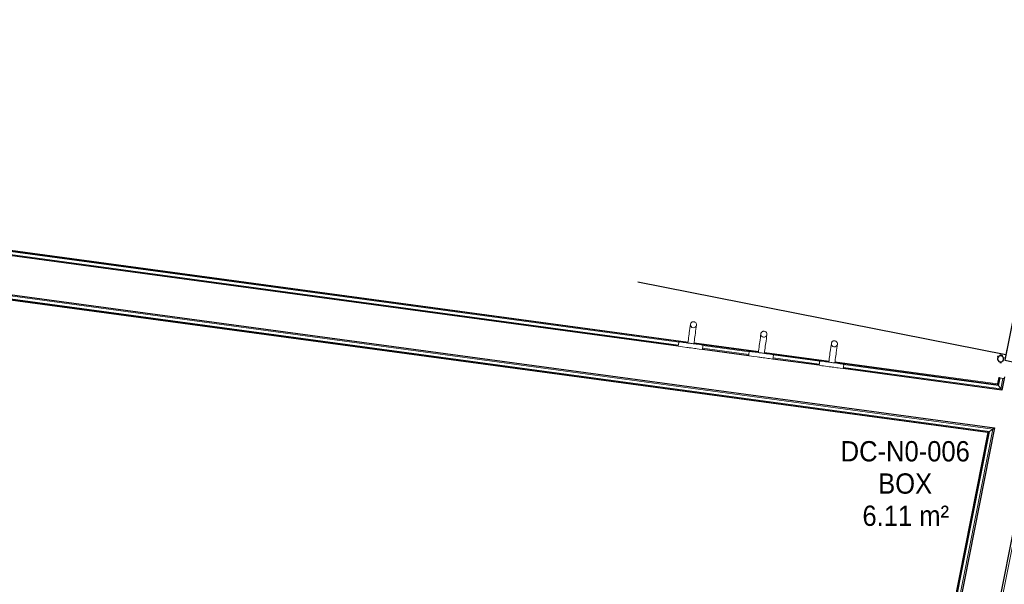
# Model space of a CAD drawing. Header units: millimetres. Extents: x -2845 to 74565, y -36590 to 13748.
# Tile 35 of 53: x 51366 to 53790, y -20681 to -19291. Entities that reach past the tile are written whole.
import ezdxf

# ---------------------------------------------------------------- set-up
doc = ezdxf.new("R2010")
doc.units = ezdxf.units.MM
for name, color, linetype, lineweight in [('A-DETL-GENF', 7, 'Continuous', 18), ('A-DOOR', 7, 'Continuous', 25), ('A-FLOR-HRAL', 7, 'Continuous', 18), ('A-WALL', 7, 'Continuous', 25), ('ESPACE', 7, 'Continuous', 30), ('I-FURN', 7, 'Continuous', 18), ('MOBILIER', 7, 'Continuous', 18), ('Q-SPCQ', 7, 'Continuous', 18)]:
    doc.layers.add(name, color=color, linetype=linetype, lineweight=lineweight)
doc.styles.add('Arial_2', font='arial.ttf', dxfattribs={"width": 0.9, "height": 50})

# ---------------------------------------------------------------- blocks, each defined once
blk = doc.blocks.new('PRT_SIMPLE_HUI_58x68x48 - PRT_BOIS_1V_930x2040x40-V9-2021_015_1111_DCE_1_50_N0 FINI_CFO_GEN')
at = {"layer": 'A-DETL-GENF', "lineweight": 25}
h = blk.add_hatch(color=256, dxfattribs=at)
h.paths.add_polyline_path([(-483.8, -9.7), (-489, -8), (-508.5, -8), (-508.5, -11.5), (-502, -11.5), (-502.2, -10.2), (-505.2, -10.2), (-505.2, -9.3), (-488.2, -9.5), (-485.1, -10.6)])
h.paths.add_polyline_path([(-483.8, -9.7), (-485.1, -11.7), (-496.1, -13.2), (-500.5, -13.2), (-500.5, -14.5), (-495.8, -14.5), (-483.8, -12.8), (-483.8, -10.4)])
h = blk.add_hatch(color=256, dxfattribs=at)
h.paths.add_polyline_path([(413.8, -9.7), (413.8, -12.8), (426.3, -14.5), (430.5, -14.5), (430.2, -13.2), (425.7, -13.1), (415.1, -11.7), (414.5, -10.7)])
h.paths.add_polyline_path([(438.5, -8), (418.5, -8), (413.8, -9.7), (415.1, -10.6), (418.8, -9.3), (435.2, -9.6), (435.2, -10.2), (432, -10.2), (432, -11.5), (438.5, -11.5), (438.5, -8.7)])
at = {"layer": 'A-DETL-GENF'}
for p, q in [((-488.5, -8), (-508.5, -8)), ((-508.5, -8), (-508.5, -11.5)), ((-508.5, -11.5), (-502, -11.5)), ((-505.2, -10.2), (-505.2, -9.3)), ((-505.2, -9.3), (-488.7, -9.3)), ((-502, -10.2), (-505.2, -10.2)), ((-502, -11.5), (-502, -10.2)), ((-496.1, -13.2), (-500.5, -13.2)), ((-500.5, -13.2), (-500.5, -14.5)), ((-500.5, -14.5), (-496, -14.5)), ((-485.1, -11.7), (-496.1, -13.2)), ((-496, -14.5), (-483.8, -12.8)), ((-488.7, -9.3), (-485.1, -10.6)), ((-483.8, -9.7), (-488.5, -8)), ((-485.1, -10.6), (-485.1, -11.7)), ((-483.8, -12.8), (-483.8, -9.7)), ((418.5, -8), (413.8, -9.7)), ((413.8, -9.7), (413.8, -12.8)), ((413.8, -12.8), (426, -14.5)), ((415.1, -10.6), (418.7, -9.3)), ((415.1, -11.7), (415.1, -10.6)), ((426.1, -13.2), (415.1, -11.7)), ((438.5, -8), (418.5, -8)), ((418.7, -9.3), (435.2, -9.3)), ((426, -14.5), (430.5, -14.5)), ((430.5, -13.2), (426.1, -13.2)), ((430.5, -14.5), (430.5, -13.2)), ((435.2, -10.2), (432, -10.2)), ((432, -10.2), (432, -11.5)), ((432, -11.5), (438.5, -11.5)), ((435.2, -9.3), (435.2, -10.2)), ((438.5, -11.5), (438.5, -8))]:
    blk.add_line(p, q, dxfattribs=at)
at = {"layer": 'A-DOOR'}
for p, q in [((-427.1, 55), (-450.6, 55)), ((-450.6, 55), (-450.6, 54.5)), ((-450.6, 54.5), (-450.6, 50.4)), ((-427.1, 54.5), (-450.6, 54.5)), ((-450.6, 50.4), (-450.6, 43.3)), ((-427.1, 50.4), (-450.6, 50.4)), ((-319.6, 55), (-427.1, 55)), ((-427.1, 55), (-427.1, 54.5)), ((-427.1, 54.5), (-427.1, 55)), ((-427.1, 54.5), (-427.1, 50.4)), ((-319.6, 54.5), (-427.1, 54.5)), ((-427.1, 50.4), (-427.1, 54.5)), ((-427.1, 50.4), (-427.1, 43.3)), ((-319.6, 50.4), (-427.1, 50.4)), ((-427.1, 43.3), (-427.1, 50.4)), ((-319.6, 54.5), (-319.6, 55)), ((-319.6, 50.4), (-319.6, 54.5)), ((-319.6, 43.3), (-319.6, 50.4)), ((-450.6, 34), (-450.6, 43.3)), ((-450.6, 25.6), (-450.6, 34)), ((-427.1, 34), (-450.6, 34)), ((-450.6, 15.2), (-450.6, 25.6)), ((-427.1, 25.6), (-450.6, 25.6)), ((-427.1, 34), (-427.1, 43.3)), ((-427.1, 43.3), (-427.1, 34)), ((-427.1, 32.8), (-427.1, 34)), ((-319.6, 34), (-427.1, 34)), ((-427.1, 34), (-427.1, 25.6)), ((-427.1, 32.8), (-319.6, 32.8)), ((-427.1, 25.6), (-427.1, 15.2)), ((-319.6, 43.3), (-319.6, 34)), ((-319.6, 34), (-319.6, 32.8)), ((-450.6, 4.4), (-450.6, 15.2)), ((-427.1, 15.2), (-450.6, 15.2)), ((-450.6, -4), (-450.6, 4.4)), ((-450.6, 4.4), (-427.1, 4.4)), ((-427.1, 15.2), (-427.1, 4.4)), ((-427.1, 4.4), (-427.1, -4)), ((-499.5, -14.5), (-499.5, -54.5)), ((426, -14.5), (-496, -14.5)), ((-465.6, -5.5), (-465.6, -14.5)), ((-413.4, -5.5), (-465.6, -5.5)), ((-450.6, -4), (-450.6, -5)), ((-450.6, -5), (-427.1, -5)), ((-427.1, -5), (-427.1, -4)), ((-413.4, -14.5), (-413.4, -5.5)), ((430.5, -54.5), (430.5, -14.5)), ((-499.5, -54.5), (430.5, -54.5)), ((-465.6, -54.5), (-465.6, -63.5)), ((-465.6, -63.5), (-413.4, -63.5)), ((-427.1, -64), (-450.6, -64)), ((-450.6, -64), (-450.6, -65)), ((-450.6, -73.4), (-450.6, -65)), ((-427.1, -65), (-427.1, -64)), ((-427.1, -65), (-427.1, -73.4)), ((-413.4, -63.5), (-413.4, -54.5)), ((417, -54.5), (417, -977.5)), ((-450.6, -84.2), (-450.6, -73.4)), ((-427.1, -73.4), (-450.6, -73.4)), ((-450.6, -94.6), (-450.6, -84.2)), ((-450.6, -84.2), (-427.1, -84.2)), ((-450.6, -103), (-450.6, -94.6)), ((-450.6, -94.6), (-427.1, -94.6)), ((-427.1, -73.4), (-427.1, -84.2)), ((-427.1, -84.2), (-427.1, -94.6)), ((-427.1, -94.6), (-427.1, -103)), ((-450.6, -112.3), (-450.6, -103)), ((-450.6, -103), (-427.1, -103)), ((-450.6, -112.3), (-450.6, -119.4)), ((-450.6, -119.4), (-450.6, -123.5)), ((-450.6, -119.4), (-427.1, -119.4)), ((-427.1, -103), (-427.1, -101.8)), ((-319.6, -101.8), (-427.1, -101.8)), ((-427.1, -112.3), (-427.1, -103)), ((-427.1, -103), (-319.6, -103)), ((-427.1, -103), (-427.1, -112.3)), ((-427.1, -112.3), (-427.1, -119.4)), ((-427.1, -119.4), (-427.1, -112.3)), ((-427.1, -119.4), (-427.1, -123.5)), ((-427.1, -119.4), (-319.6, -119.4)), ((-427.1, -123.5), (-427.1, -119.4)), ((-319.6, -101.8), (-319.6, -103)), ((-319.6, -103), (-319.6, -112.3)), ((-319.6, -119.4), (-319.6, -112.3)), ((-319.6, -123.5), (-319.6, -119.4)), ((-450.6, -123.5), (-450.6, -124)), ((-450.6, -123.5), (-427.1, -123.5)), ((-450.6, -124), (-427.1, -124)), ((-427.1, -123.5), (-427.1, -124)), ((-427.1, -123.5), (-319.6, -123.5)), ((-427.1, -124), (-427.1, -123.5)), ((-427.1, -124), (-319.6, -124)), ((-319.6, -124), (-319.6, -123.5))]:
    blk.add_line(p, q, dxfattribs=at)
for radius, start, end in [(9.12, 155.8208, 180), (9.12, 180, 204.1792), (7.5, 360, 180), (7.5, 180, 360), (7.5, 180.8735, 240), (7.5, 135, 165), (9.12, 111.9887, 120), (7.5, 60, 120), (7.5, 270, 0), (9.12, 60, 68.0113), (7.5, 0, 30), (9.12, 0, 24.1792), (9.12, 240, 248.0113)]:
    blk.add_arc((429, -65.5), radius, start, end, dxfattribs=at)
at = {"layer": 'Q-SPCQ'}
for p, q in [((430.5, -40.5), (430.5, -54.5)), ((430.5, -54.5), (403.5, -54.5))]:
    blk.add_line(p, q, dxfattribs=at)
blk = doc.blocks.new('Garde-corps - Garde-corps-506028-2021_015_1111_DCE_1_50_N0 FINI_CFO_GEN')
at = {"layer": 'A-FLOR-HRAL'}
for p, q in [((-181.9, -20091.9), (-5598.6, -19358)), ((-180.3, -20084.9), (-5590.8, -19351.9)), ((-158.4, -20086.1), (-5588.9, -19350.4)), ((-158.2, -20084.5), (-5587.1, -19348.9)), ((15.2, -20108), (-143.3, -20086.5)), ((15, -20109.6), (-143.6, -20088.1)), ((-8.5, -20115.4), (-122.5, -20099.9)), ((-6.9, -20108.4), (-122.1, -20092.8)), ((188.4, -20133.1), (29.9, -20111.6)), ((188.6, -20131.4), (30.1, -20110)), ((164.9, -20138.8), (51, -20123.4)), ((166.5, -20131.9), (51.3, -20116.3)), ((604.7, -20189.5), (203.3, -20135.1)), ((603.3, -20187.6), (203.5, -20133.5)), ((611.7, -20199.4), (224.4, -20146.9)), ((606.1, -20191.4), (224.7, -20139.8)), ((606.5, -20171.8), (603.3, -20187.6)), ((608.1, -20172.1), (604.7, -20189.5)), ((609.8, -20172.5), (606.1, -20191.4)), ((608.1, -20172.1), (606.5, -20171.8)), ((608.1, -20172.1), (609.8, -20172.5)), ((609.8, -20172.5), (616.8, -20173.9)), ((616.8, -20173.9), (611.7, -20199.4)), ((619.7, -20174.4), (616.8, -20173.9)), ((606.1, -20191.4), (611.7, -20199.4))]:
    blk.add_line(p, q, dxfattribs=at)
for points, knots in [([(603.3, -20187.6), (603.4, -20187.6), (603.4, -20187.7), (603.5, -20187.8), (603.6, -20188), (603.7, -20188.2), (603.8, -20188.3), (604, -20188.5), (604.1, -20188.6), (604.1, -20188.8), (604.2, -20188.9), (604.3, -20189), (604.5, -20189.2), (604.6, -20189.4), (604.7, -20189.5)], [0.1, 0.1, 0.1, 0.1, 0.2, 0.3, 0.4, 0.475, 0.55, 0.6, 0.65, 0.7, 0.75, 0.8, 0.85, 1, 1, 1, 1]), ([(611.7, -20199.4), (611.7, -20199.4), (611.8, -20199.4), (611.9, -20199.6), (612.1, -20199.8), (612.2, -20200), (612.3, -20200.2), (612.5, -20200.4), (612.7, -20200.7), (612.9, -20201), (613.1, -20201.3), (613.3, -20201.5), (613.6, -20202), (613.9, -20202.4), (614.1, -20202.7)], [0, 0, 0, 0, 0.166667, 0.25, 0.333333, 0.416667, 0.458333, 0.5, 0.583333, 0.666667, 0.708333, 0.75, 0.833333, 1, 1, 1, 1])]:
    blk.add_open_spline(points, degree=3, knots=knots, dxfattribs=at)
blk = doc.blocks.new('Garde-corps - Garde-corps-506761-2021_015_1111_DCE_1_50_N0 FINI_CFO_GEN')
at = {"layer": 'A-FLOR-HRAL'}
for p, q in [((-2429.1, -19889.3), (592.1, -20298.7)), ((-2423.1, -19897.3), (583.7, -20304.7)), ((-2421.6, -19899.3), (581.6, -20306.2)), ((-2420.2, -19901.1), (579.6, -20307.6)), ((583.7, -20304.7), (393, -21269.5)), ((592.1, -20298.7), (441.7, -21060)), ((583.7, -20304.7), (592.1, -20298.7)), ((579.6, -20307.6), (222.9, -22112.6)), ((581.6, -20306.2), (224.4, -22113.9))]:
    blk.add_line(p, q, dxfattribs=at)
for points, knots in [([(592.1, -20298.7), (592.1, -20298.7), (592.2, -20298.6), (592.4, -20298.5), (592.6, -20298.3), (592.8, -20298.2), (593, -20298), (593.2, -20297.9), (593.5, -20297.7), (593.7, -20297.5), (594, -20297.3), (594.3, -20297.1), (594.9, -20296.7), (595.4, -20296.3), (595.7, -20296.1)], [0, 0, 0, 0, 0.166667, 0.25, 0.333333, 0.416667, 0.458333, 0.5, 0.583333, 0.625, 0.666667, 0.75, 0.833333, 1, 1, 1, 1]), ([(579.6, -20307.6), (579.7, -20307.6), (579.7, -20307.5), (579.8, -20307.4), (580, -20307.3), (580.1, -20307.2), (580.3, -20307.1), (580.4, -20307), (580.5, -20306.9), (580.7, -20306.8), (580.8, -20306.7), (581, -20306.6), (581.1, -20306.5), (581.3, -20306.4), (581.4, -20306.3), (581.5, -20306.2), (581.6, -20306.2)], [0.1, 0.1, 0.1, 0.1, 0.2, 0.3, 0.4, 0.45, 0.5, 0.55, 0.6, 0.65, 0.7, 0.75, 0.8, 0.85, 0.9, 1, 1, 1, 1])]:
    blk.add_open_spline(points, degree=3, knots=knots, dxfattribs=at)
blk = doc.blocks.new('Garde-corps - Garde-corps-511836-2021_015_1111_DCE_1_50_N0 FINI_CFO_GEN')
at = {"layer": 'A-FLOR-HRAL'}
for p, q in [((689.1, -20329.2), (715.7, -20194.2)), ((696, -20330.6), (720.2, -20208.3)), ((697.8, -20330.9), (721.9, -20208.6)), ((699.4, -20331.2), (723.5, -20208.9)), ((715.7, -20194.2), (712.8, -20193.6)), ((715.7, -20194.2), (721.1, -20195.3)), ((326.1, -22202.6), (355.8, -22052.3)), ((327.6, -22203.9), (357.5, -22052.6)), ((328.6, -22153.3), (348.8, -22050.9)), ((329, -22205.2), (359.1, -22052.9)), ((-1686.8, -22187.5), (-1687.1, -22189.1)), ((-1687.1, -22189.1), (-686.8, -22335.4)), ((-1686.8, -22187.5), (-1686.6, -22185.8)), ((-1686.8, -22187.5), (-686.6, -22333.7)), ((-1686.6, -22185.8), (-1685.5, -22178.7)), ((-1686.6, -22185.8), (-686.3, -22332)), ((-1685.1, -22175.7), (-1685.5, -22178.7)), ((-1685.5, -22178.7), (-685.2, -22325)), ((-251.1, -22401.3), (326.1, -22202.6)), ((-251, -22403.1), (327.6, -22203.9)), ((-250.8, -22404.8), (329, -22205.2)), ((-210.4, -22379.8), (277.6, -22211.8)), ((326.1, -22202.6), (324.8, -22201.5)), ((-686.8, -22335.4), (-250.8, -22404.8)), ((-686.6, -22333.7), (-251, -22403.1)), ((-686.3, -22332), (-685.2, -22325)), ((-686.3, -22332), (-251.1, -22401.3)), ((-685.2, -22325), (-295, -22387.1))]:
    blk.add_line(p, q, dxfattribs=at)
for points, knots in [([(329, -22205.2), (329, -22205.2), (329, -22205.1), (328.9, -22205.1), (328.8, -22204.9), (328.6, -22204.8), (328.4, -22204.6), (328.2, -22204.4), (328, -22204.2), (327.8, -22204.1), (327.6, -22204), (327.6, -22203.9)], [0.0720224, 0.0720224, 0.0720224, 0.0720224, 0.2, 0.3, 0.4, 0.5, 0.6, 0.7, 0.8, 0.9, 1, 1, 1, 1]), ([(-686.8, -22335.4), (-686.8, -22335.4), (-686.8, -22335.3), (-686.8, -22335.1), (-686.7, -22334.6), (-686.6, -22334.2), (-686.6, -22333.9), (-686.6, -22333.8), (-686.6, -22333.7)], [0.0720224, 0.0720224, 0.0720224, 0.0720224, 0.2, 0.4, 0.6, 0.8, 0.9, 1, 1, 1, 1]), ([(-250.8, -22404.8), (-250.8, -22404.8), (-250.8, -22404.8), (-250.9, -22404.6), (-250.9, -22404.3), (-250.9, -22404.1), (-250.9, -22403.8), (-250.9, -22403.6), (-251, -22403.3), (-251, -22403.2), (-251, -22403.1)], [0.0720224, 0.0720224, 0.0720224, 0.0720224, 0.2, 0.4, 0.5, 0.6, 0.7, 0.8, 0.9, 1, 1, 1, 1])]:
    blk.add_open_spline(points, degree=3, knots=knots, dxfattribs=at)
blk.add_open_spline([(-685.2, -22325), (-685.2, -22325), (-685.2, -22324.7), (-685, -22323.6), (-684.9, -22322.5), (-684.8, -22322)], degree=3, dxfattribs=at)
blk = doc.blocks.new('72_PATERE_HEWI SERIE 477 - Colour - 92 Anthracite grey-566101-2021_015_1111_DCE_1_50_N0 FINI_CFO_GEN')
at = {"layer": 'A-DETL-GENF'}
for p, q in [((-10342.1, -18755.1), (-10342.2, -18756.2)), ((-10340.4, -18753.8), (-10342.1, -18755.1)), ((-10331, -18754.7), (-10340.4, -18753.8)), ((-10331.8, -18762.8), (-10331, -18754.7)), ((-10398.4, -18776.9), (-10398.6, -18778.1)), ((-10398.6, -18778.1), (-10398.6, -18779.4)), ((-10398.6, -18779.4), (-10398.4, -18780.7)), ((-10397.9, -18775.6), (-10398.4, -18776.9)), ((-10397.3, -18774.5), (-10397.9, -18775.6)), ((-10396.4, -18773.5), (-10397.3, -18774.5)), ((-10395.4, -18772.7), (-10396.4, -18773.5)), ((-10394.3, -18772), (-10395.4, -18772.7)), ((-10392.6, -18771.5), (-10394.3, -18772)), ((-10391.1, -18771.4), (-10392.6, -18771.5)), ((-10384.9, -18772), (-10391.1, -18771.4)), ((-10391.1, -18771.4), (-10387.7, -18772.2)), ((-10387.7, -18772.2), (-10391.1, -18771.4)), ((-10387.7, -18772.2), (-10385.4, -18774.1)), ((-10385.4, -18774.1), (-10387.7, -18772.2)), ((-10385.4, -18774.1), (-10384, -18776.8)), ((-10384, -18776.8), (-10385.4, -18774.1)), ((-10381.2, -18772.3), (-10384.9, -18772)), ((-10384, -18776.8), (-10383.7, -18779.6)), ((-10383.7, -18779.6), (-10384, -18776.8)), ((-10374.6, -18773), (-10381.2, -18772.3)), ((-10370.3, -18773.4), (-10374.6, -18773)), ((-10365.9, -18773.9), (-10370.3, -18773.4)), ((-10361.6, -18774.3), (-10365.9, -18773.9)), ((-10357.2, -18774.7), (-10361.6, -18774.3)), ((-10352.9, -18775.2), (-10357.2, -18774.7)), ((-10348.5, -18775.6), (-10352.9, -18775.2)), ((-10344.2, -18776), (-10348.5, -18775.6)), ((-10343.6, -18770.8), (-10345.1, -18785.5)), ((-10344.6, -18780.8), (-10344.4, -18778.2)), ((-10344.4, -18778.2), (-10344.2, -18776)), ((-10342.8, -18762.6), (-10343.6, -18770.8)), ((-10342.3, -18757.7), (-10342.8, -18762.6)), ((-10342.2, -18756.2), (-10342.3, -18757.7)), ((-10333.7, -18782.1), (-10333.3, -18778.3)), ((-10333.3, -18778.3), (-10332.9, -18774.4)), ((-10332.9, -18774.4), (-10332.6, -18770.7)), ((-10332.6, -18770.7), (-10332.2, -18767.2)), ((-10332.2, -18767.2), (-10331.8, -18762.8)), ((-10398.4, -18780.7), (-10398, -18782)), ((-10398, -18782), (-10397.4, -18783.1)), ((-10397.4, -18783.1), (-10396.5, -18784.1)), ((-10396.5, -18784.1), (-10395.5, -18785)), ((-10395.5, -18785), (-10394.4, -18785.6)), ((-10394.4, -18785.6), (-10393.3, -18786.1)), ((-10393.3, -18786.1), (-10391.9, -18786.3)), ((-10389.1, -18786.1), (-10391.9, -18786.3)), ((-10391.9, -18786.3), (-10389.1, -18786.1)), ((-10391.9, -18786.3), (-10386.3, -18786.9)), ((-10386.4, -18784.7), (-10389.1, -18786.1)), ((-10389.1, -18786.1), (-10386.4, -18784.7)), ((-10384.5, -18782.3), (-10386.4, -18784.7)), ((-10386.4, -18784.7), (-10384.5, -18782.3)), ((-10386.3, -18786.9), (-10382.7, -18787.3)), ((-10383.7, -18779.6), (-10384.5, -18782.3)), ((-10384.5, -18782.3), (-10383.7, -18779.6)), ((-10382.7, -18787.3), (-10376.1, -18787.9)), ((-10376.1, -18787.9), (-10371.8, -18788.3)), ((-10371.8, -18788.3), (-10367.4, -18788.8)), ((-10367.4, -18788.8), (-10363.1, -18789.2)), ((-10363.1, -18789.2), (-10358.7, -18789.6)), ((-10358.7, -18789.6), (-10354.3, -18790.1)), ((-10354.3, -18790.1), (-10350, -18790.5)), ((-10350, -18790.5), (-10345.6, -18790.9)), ((-10346.8, -18802.5), (-10347.2, -18806.7)), ((-10346.4, -18799), (-10346.8, -18802.5)), ((-10346.1, -18795.2), (-10346.4, -18799)), ((-10345.7, -18791.4), (-10346.1, -18795.2)), ((-10345.1, -18785.5), (-10345.7, -18791.4)), ((-10345.6, -18790.9), (-10345.4, -18788.8)), ((-10345.4, -18788.8), (-10345.2, -18786.1)), ((-10345.2, -18786.1), (-10344.9, -18783.5)), ((-10344.9, -18783.5), (-10344.6, -18780.8)), ((-10336.2, -18807.6), (-10335.8, -18803.7)), ((-10335.8, -18803.7), (-10334.8, -18793.4)), ((-10334.8, -18793.4), (-10334.4, -18789.6)), ((-10334.4, -18789.6), (-10334.2, -18787)), ((-10334.2, -18787), (-10333.9, -18784.6)), ((-10333.9, -18784.6), (-10333.7, -18782.1)), ((-10347.6, -18810.7), (-10347.7, -18811.7)), ((-10347.7, -18811.7), (-10346.4, -18813.5)), ((-10347.5, -18809.8), (-10347.6, -18810.7)), ((-10347.2, -18806.7), (-10347.5, -18809.8)), ((-10346.4, -18813.5), (-10341.6, -18813.9)), ((-10341.6, -18813.9), (-10336.9, -18814.4)), ((-10336.9, -18814.4), (-10336.2, -18807.6))]:
    blk.add_line(p, q, dxfattribs=at)
blk = doc.blocks.new('72_VITRINE D_AFFICHAGE_GEN - Ursus 2x1-575992-2021_015_1111_DCE_1_50_N0 FINI_CFO_GEN')
at = {"layer": 'I-FURN'}
for p, q in [((686.1, -20328.6), (684.2, -20338.4)), ((727.3, -20336.7), (686.1, -20328.6)), ((684.2, -20338.4), (347.8, -22040.5)), ((352.7, -22041.5), (689.1, -20339.4)), ((720.5, -20345.6), (384.1, -22047.7)), ((389, -22048.6), (725.4, -20346.5)), ((689.1, -20339.4), (684.2, -20338.4)), ((684.2, -20338.4), (725.4, -20346.5)), ((725.4, -20346.5), (720.5, -20345.6)), ((725.4, -20346.5), (727.3, -20336.7)), ((347.8, -22040.5), (345.9, -22050.3)), ((345.9, -22050.3), (387.1, -22058.4)), ((347.8, -22040.5), (352.7, -22041.5)), ((389, -22048.6), (347.8, -22040.5)), ((384.1, -22047.7), (389, -22048.6)), ((387.1, -22058.4), (389, -22048.6))]:
    blk.add_line(p, q, dxfattribs=at)
blk = doc.blocks.new('B02_ARC_rvt-1-2021_015_1111_DCE_1_50_N0 FINI_CFO_GEN')
at = {"layer": 'A-WALL'}
for p, q in [((-182.3, -20094.8), (-5601.8, -19360.6)), ((-2431.7, -19886), (595.7, -20296.1)), ((-8.9, -20118.3), (-122.9, -20102.9)), ((164.5, -20141.8), (50.6, -20126.4)), ((614.1, -20202.7), (224, -20149.9)), ((620.6, -20169.9), (614.1, -20202.7)), ((317.3, -22194.9), (713.8, -20188.3)), ((595.7, -20296.1), (234.7, -22122.9))]:
    blk.add_line(p, q, dxfattribs=at)
at = {"layer": 'A-DOOR', "lineweight": 18, "rotation": 258.8212149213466}
blk.add_blockref('PRT_SIMPLE_HUI_58x68x48 - PRT_BOIS_1V_930x2040x40-V9-2021_015_1111_DCE_1_50_N0 FINI_CFO_GEN', (758.4, -19717.7), dxfattribs=at)
at = {"layer": 'A-FLOR-HRAL', "lineweight": 18}
for name in ['Garde-corps - Garde-corps-506028-2021_015_1111_DCE_1_50_N0 FINI_CFO_GEN', 'Garde-corps - Garde-corps-506761-2021_015_1111_DCE_1_50_N0 FINI_CFO_GEN', 'Garde-corps - Garde-corps-511836-2021_015_1111_DCE_1_50_N0 FINI_CFO_GEN']:
    blk.add_blockref(name, (0, 0), dxfattribs=at)
at = {"layer": 'MOBILIER', "lineweight": 18, "rotation": 267.9489626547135}
for p in [(18250.1, -31098.5), (18423.5, -31122), (18596.9, -31145.5)]:
    blk.add_blockref('72_PATERE_HEWI SERIE 477 - Colour - 92 Anthracite grey-566101-2021_015_1111_DCE_1_50_N0 FINI_CFO_GEN', p, dxfattribs=at)
at = {"layer": 'MOBILIER', "lineweight": 18}
blk.add_blockref('72_VITRINE D_AFFICHAGE_GEN - Ursus 2x1-575992-2021_015_1111_DCE_1_50_N0 FINI_CFO_GEN', (0, 0), dxfattribs=at)

msp = doc.modelspace()

# ---------------------------------------------------------------- block references
at = {"lineweight": 5}
msp.add_blockref('B02_ARC_rvt-1-2021_015_1111_DCE_1_50_N0 FINI_CFO_GEN', (53169.3, 0), dxfattribs=at)

# ---------------------------------------------------------------- texts
at = {"layer": 'ESPACE', "color": 8, "true_color": 0x808080, "char_height": 50, "attachment_point": 1, "style": 'Arial_2'}
for s, insert, width in [('DC-N0-006', (53386.8, -20328.4), 382.405), ('BOX', (53479.1, -20407.8), 158.734), ('6.11 m²', (53440.4, -20487.1), 256.139)]:
    msp.add_mtext(s, dxfattribs=dict(at, insert=insert, width=width))

doc.saveas('drawing.dxf')
